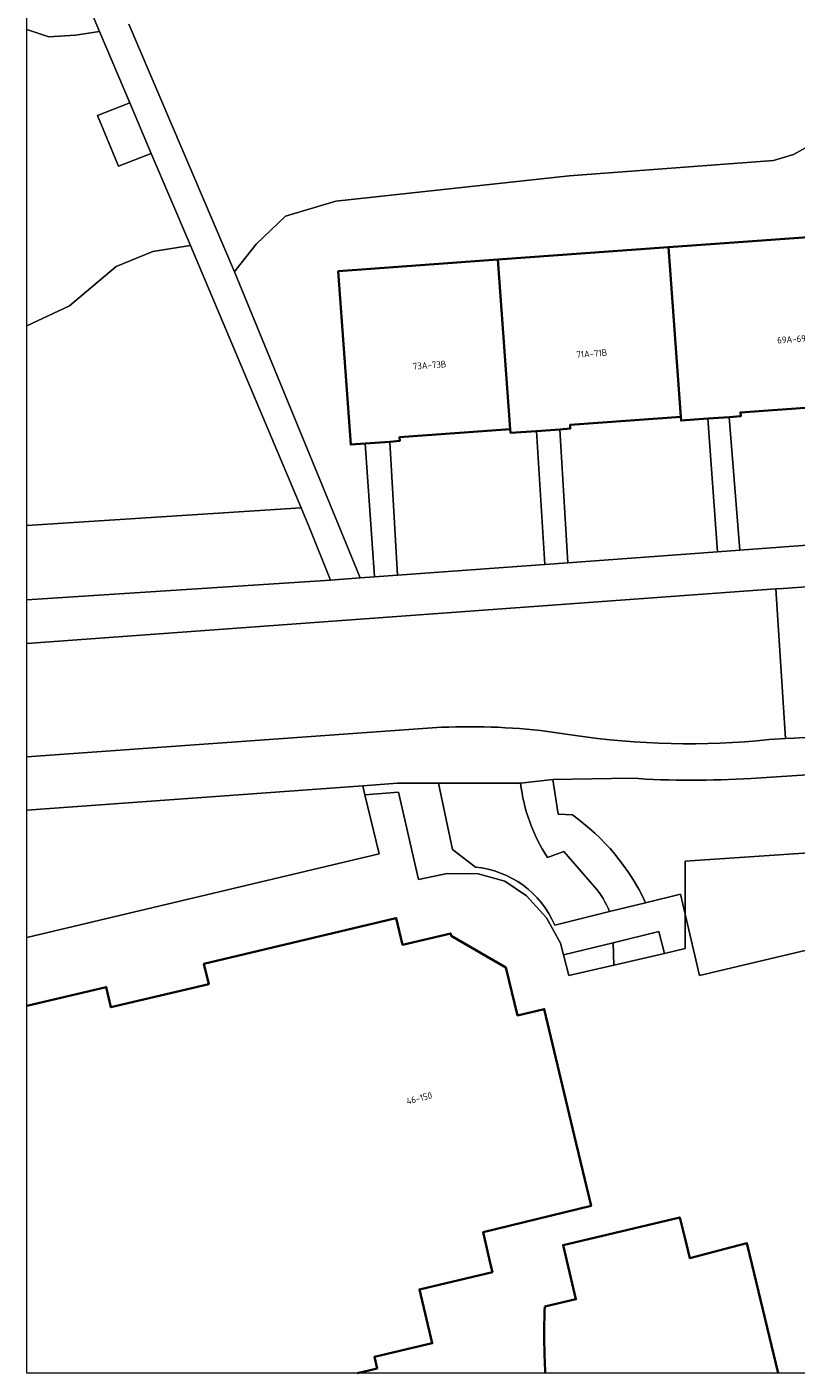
# Model space of a CAD drawing. Header units: metres. Extents: x 154991 to 155595, y 461305 to 461800.
# Tile 1 of 88: x 155002 to 155044, y 461305 to 461377. Entities that reach past the tile are written whole.
import ezdxf
from ezdxf.enums import TextEntityAlignment as Align

# ---------------------------------------------------------------- set-up
doc = ezdxf.new("R2010")
doc.units = ezdxf.units.M
for name, color, linetype, lineweight in [('B-WE-GR-BEPLANTING_CULTUUR_BODEMBEDEKKER-GV', 90, 'Continuous', 18), ('B-WE-GR-BEPLANTING_CULTUUR_BOSPLANTSOEN-GV', 90, 'Continuous', 18), ('B-WE-GR-BEPLANTING_CULTUUR_HEESTERS-GV', 90, 'Continuous', 18), ('B-WE-GR-BOS_LOOF-GV', 40, 'Continuous', 13), ('B-WE-GR-GROENVOORZIENING-GV', 80, 'Continuous', 18), ('B-WE-OG-BEBOUWING-GV', 7, 'Continuous', 35), ('B-WE-OG-BEBOUWING-T18', 10, 'Continuous', 18), ('B-WE-OG-TERREIN_BEGROEID-GV', 7, 'Continuous', 18), ('B-WE-OG-TERREIN_ERF-GV', 7, 'Continuous', 18), ('B-WE-VH-VERHARDING_ASFALT-GV', 252, 'Continuous', 18), ('B-WE-VH-VERHARDING_TEGEL-GV', 252, 'Continuous', 18)]:
    doc.layers.add(name, color=color, linetype=linetype, lineweight=lineweight)
doc.layers.add('X-XX-AL-HULPLIJN-G', color=210, linetype='Continuous', lineweight=18, plot=False)
doc.styles.add('NLCS-ISO-M200-T18', font='NLCS-ISO.ttf', dxfattribs={"height": 0.36})

msp = doc.modelspace()

# ---------------------------------------------------------------- linework, layer by layer
at = {"layer": 'B-WE-GR-BEPLANTING_CULTUUR_BODEMBEDEKKER-GV', "flags": 128}
for points in [[(155028.99, 461336.682), (155024.568, 461336.681)], [(155024.568, 461336.681), (155025.329, 461333.113), (155026.554, 461332.163)], [(155032.973, 461331.107), (155031.311, 461332.997), (155030.439, 461332.682)], [(155030.828, 461329.046), (155033.772, 461329.765)]]:
    msp.add_lwpolyline(points, dxfattribs=at)
at = {"layer": 'B-WE-GR-BEPLANTING_CULTUUR_BODEMBEDEKKER-GV'}
for points in [[(155030.439, 461332.682, -0.1177), (155028.99, 461336.682)], [(155026.554, 461332.163, -0.273567), (155030.828, 461329.046)], [(155033.772, 461329.765, 0.085012), (155032.973, 461331.107)]]:
    msp.add_lwpolyline(points, format="xyb", dxfattribs=at)
at = {"layer": 'B-WE-GR-BEPLANTING_CULTUUR_BOSPLANTSOEN-GV', "flags": 128}
for points in [[(155002.41, 461350.564), (155017.166, 461351.525), (155011.21, 461365.643), (155011.085, 461365.624), (155009.179, 461365.333), (155007.222, 461364.523), (155004.707, 461362.395), (155002.41, 461361.316)], [(155002.41, 461346.556), (155018.76, 461347.62), (155017.627, 461350.431), (155017.166, 461351.525), (155002.41, 461350.564)]]:
    msp.add_lwpolyline(points, dxfattribs=at)
at = {"layer": 'B-WE-GR-BEPLANTING_CULTUUR_HEESTERS-GV', "flags": 128}
for points in [[(155020.346, 461347.74), (155021.128, 461347.798), (155020.614, 461354.982), (155019.844, 461354.926), (155019.165, 461364.26), (155020.163, 461364.333), (155027.77, 461364.886), (155036.945, 461365.553), (155047.238, 461366.302), (155045.583, 461371.611), (155043.688, 461370.546), (155042.6, 461370.226), (155031.598, 461369.403), (155019.032, 461368.037), (155016.323, 461367.234), (155014.755, 461365.711), (155013.676, 461364.361), (155013.576, 461364.236), (155018.999, 461351.028)], [(155031.522, 461348.562), (155039.589, 461349.155), (155039.073, 461356.325), (155037.624, 461356.22), (155037.609, 461356.419), (155031.649, 461355.985), (155031.664, 461355.785), (155031.098, 461355.744)], [(155042.962, 461349.403), (155048.293, 461349.795), (155048.079, 461352.788), (155047.787, 461356.967), (155046.808, 461356.896), (155046.794, 461357.09), (155040.824, 461356.656), (155040.839, 461356.454), (155040.209, 461356.408), (155040.798, 461349.244)], [(155022.368, 461347.889), (155030.285, 461348.471), (155029.837, 461355.652), (155028.448, 461355.551), (155028.434, 461355.749), (155022.466, 461355.315), (155022.48, 461355.118), (155021.955, 461355.079)], [(155031.303, 461327.435), (155031.59, 461326.329), (155034.004, 461326.887), (155033.979, 461328.089)]]:
    msp.add_lwpolyline(points, close=True, dxfattribs=at)
for points in [[(155035.72, 461330.242), (155037.596, 461330.7), (155037.848, 461329.628), (155037.849, 461332.482), (155068.167, 461334.537), (155068.165, 461331.045), (155070.444, 461331.581), (155068.58, 461338.936)], [(155068.58, 461338.936), (155052.408, 461337.644), (155043.858, 461337.102), (155041.396, 461336.946)], [(155034.929, 461336.954), (155030.727, 461336.892), (155031.007, 461335.021), (155031.773, 461334.972)]]:
    msp.add_lwpolyline(points, dxfattribs=at)
at = {"layer": 'B-WE-GR-BEPLANTING_CULTUUR_HEESTERS-GV'}
for points in [[(155041.396, 461336.946, -0.032397), (155034.929, 461336.954)], [(155031.773, 461334.972, -0.130847), (155035.72, 461330.242)]]:
    msp.add_lwpolyline(points, format="xyb", dxfattribs=at)
at = {"layer": 'B-WE-GR-BOS_LOOF-GV', "flags": 128}
msp.add_lwpolyline([(155002.41, 461328.375), (155021.367, 461332.881), (155020.61, 461336.053), (155020.493, 461336.546), (155002.41, 461335.237)], dxfattribs=at)
at = {"layer": 'B-WE-GR-GROENVOORZIENING-GV', "flags": 128}
for points in [[(155030.727, 461336.892), (155028.99, 461336.682)], [(155031.773, 461334.972), (155031.007, 461335.021), (155030.727, 461336.892)], [(155030.439, 461332.682), (155031.311, 461332.997), (155032.973, 461331.107)], [(155033.772, 461329.765), (155035.72, 461330.242)]]:
    msp.add_lwpolyline(points, dxfattribs=at)
at = {"layer": 'B-WE-GR-GROENVOORZIENING-GV'}
for points in [[(155028.99, 461336.682, 0.1177), (155030.439, 461332.682)], [(155035.72, 461330.242, 0.130847), (155031.773, 461334.972)], [(155032.973, 461331.107, -0.085012), (155033.772, 461329.765)]]:
    msp.add_lwpolyline(points, format="xyb", dxfattribs=at)
at = {"layer": 'B-WE-GR-GROENVOORZIENING-GV', "flags": 128}
for points in [[(155037.848, 461329.628), (155038.625, 461326.33), (155066.722, 461332.983), (155067.233, 461330.825), (155068.165, 461331.045), (155068.167, 461334.537), (155037.849, 461332.482)], [(155033.979, 461328.089), (155034.004, 461326.887), (155034.41, 461326.981), (155036.726, 461327.517), (155036.429, 461328.688)]]:
    msp.add_lwpolyline(points, close=True, dxfattribs=at)
at = {"layer": 'B-WE-OG-BEBOUWING-GV', "flags": 128}
for points in [[(155037.609, 461356.419), (155037.624, 461356.22), (155039.073, 461356.325), (155040.209, 461356.408), (155040.839, 461356.454), (155040.824, 461356.656), (155046.794, 461357.09), (155046.808, 461356.896), (155047.787, 461356.967), (155047.916, 461356.977), (155047.238, 461366.302), (155036.945, 461365.553)], [(155027.77, 461364.886), (155028.434, 461355.749), (155028.448, 461355.551), (155029.837, 461355.652), (155031.098, 461355.744), (155031.664, 461355.785), (155031.649, 461355.985), (155037.609, 461356.419), (155036.945, 461365.553)], [(155028.434, 461355.749), (155027.77, 461364.886), (155020.163, 461364.333), (155019.165, 461364.26), (155019.844, 461354.926), (155020.614, 461354.982), (155021.955, 461355.079), (155022.48, 461355.118), (155022.466, 461355.315)]]:
    msp.add_lwpolyline(points, close=True, dxfattribs=at)
for points in [[(155020.203, 461304.911), (155021.265, 461305.163), (155021.119, 461305.778), (155024.227, 461306.516), (155023.539, 461309.415), (155027.471, 461310.349), (155027.39, 461310.691), (155026.963, 461312.493), (155032.782, 461313.911), (155031.875, 461317.733), (155030.264, 461324.518), (155028.826, 461324.177), (155028.185, 461326.759), (155025.257, 461328.454), (155025.224, 461328.595), (155022.636, 461327.981), (155022.294, 461329.42), (155022.197, 461329.397), (155011.936, 461326.96), (155012.196, 461325.865), (155006.935, 461324.616), (155006.677, 461325.703), (155002.41, 461324.689)], [(155042.862, 461304.911), (155041.441, 461310.8), (155041.174, 461311.907), (155040.008, 461311.605), (155038.092, 461311.109), (155037.857, 461312.071), (155037.558, 461313.294), (155031.277, 461311.803), (155031.968, 461308.889), (155030.286, 461308.489)]]:
    msp.add_lwpolyline(points, dxfattribs=at)
at = {"layer": 'B-WE-OG-BEBOUWING-GV'}
msp.add_lwpolyline([(155030.286, 461308.489, 0.021981), (155030.315, 461304.911, 0.021981)], format="xyb", dxfattribs=at)
at = {"layer": 'B-WE-OG-TERREIN_BEGROEID-GV', "flags": 128}
for points in [[(155002.41, 461377.279), (155003.595, 461376.881), (155005.02, 461376.973), (155006.184, 461377.15), (155006.309, 461377.169), (155002.41, 461386.478)], [(155007.898, 461377.563), (155013.576, 461364.236), (155013.676, 461364.361), (155014.755, 461365.711), (155016.323, 461367.234), (155019.032, 461368.037), (155031.598, 461369.403), (155042.6, 461370.226), (155043.688, 461370.546), (155045.583, 461371.611), (155048.012, 461373.817), (155048.137, 461373.931), (155044.359, 461382.577)], [(155009.098, 461370.609), (155007.346, 461369.928), (155006.201, 461372.646), (155007.941, 461373.331), (155006.309, 461377.169), (155006.184, 461377.15), (155005.02, 461376.973), (155003.595, 461376.881), (155002.41, 461377.279)], [(155002.41, 461361.316), (155004.707, 461362.395), (155007.222, 461364.523), (155009.179, 461365.333), (155011.085, 461365.624), (155011.21, 461365.643), (155009.098, 461370.609)]]:
    msp.add_lwpolyline(points, dxfattribs=at)
at = {"layer": 'B-WE-OG-TERREIN_ERF-GV', "flags": 128}
for points in [[(155039.589, 461349.155), (155040.798, 461349.244), (155040.209, 461356.408), (155039.073, 461356.325)], [(155030.285, 461348.471), (155031.522, 461348.562), (155031.098, 461355.744), (155029.837, 461355.652)], [(155021.128, 461347.798), (155022.368, 461347.889), (155021.955, 461355.079), (155020.614, 461354.982)]]:
    msp.add_lwpolyline(points, close=True, dxfattribs=at)
for points in [[(155066.722, 461332.983), (155038.625, 461326.33), (155037.848, 461329.628), (155037.848, 461327.777), (155036.726, 461327.517), (155034.41, 461326.981), (155034.004, 461326.887), (155031.59, 461326.329), (155031.303, 461327.435), (155031.138, 461328.074), (155030.373, 461329.431), (155029.301, 461330.614), (155028.144, 461331.401), (155026.708, 461331.802), (155025.041, 461331.815), (155023.493, 461331.505), (155022.406, 461336.197), (155020.61, 461336.053), (155021.367, 461332.881), (155002.41, 461328.375)], [(155002.41, 461324.689), (155006.677, 461325.703), (155006.935, 461324.616), (155012.196, 461325.865), (155011.936, 461326.96), (155022.197, 461329.397), (155022.294, 461329.42), (155022.636, 461327.981), (155025.224, 461328.595), (155025.257, 461328.454), (155028.185, 461326.759), (155028.826, 461324.177), (155030.264, 461324.518), (155031.875, 461317.733), (155032.782, 461313.911), (155026.963, 461312.493), (155027.39, 461310.691), (155027.471, 461310.349), (155023.539, 461309.415), (155024.227, 461306.516), (155021.119, 461305.778), (155021.265, 461305.163), (155020.203, 461304.911)], [(155030.286, 461308.489), (155031.968, 461308.889), (155031.277, 461311.803), (155037.558, 461313.294), (155037.857, 461312.071), (155038.092, 461311.109), (155040.008, 461311.605), (155041.174, 461311.907), (155041.441, 461310.8), (155042.862, 461304.911)]]:
    msp.add_lwpolyline(points, dxfattribs=at)
at = {"layer": 'B-WE-OG-TERREIN_ERF-GV'}
msp.add_lwpolyline([(155030.315, 461304.911, -0.021981), (155030.286, 461308.489)], format="xyb", dxfattribs=at)
at = {"layer": 'B-WE-VH-VERHARDING_ASFALT-GV', "flags": 128}
for points in [[(155055.366, 461339.864), (155054.67, 461348.017), (155043.124, 461347.176), (155042.72, 461347.146), (155043.24, 461339.084), (155043.711, 461339.113), (155051.382, 461339.58)], [(155042.37, 461339.031), (155043.24, 461339.084), (155042.72, 461347.146), (155002.41, 461344.211)], [(155002.41, 461338.097), (155024.736, 461339.695)], [(155030.816, 461339.423), (155031.814, 461339.273)]]:
    msp.add_lwpolyline(points, dxfattribs=at)
at = {"layer": 'B-WE-VH-VERHARDING_ASFALT-GV'}
for points in [[(155024.736, 461339.695, -0.044407), (155030.816, 461339.423)], [(155031.814, 461339.273, 0.063472), (155042.37, 461339.031)]]:
    msp.add_lwpolyline(points, format="xyb", dxfattribs=at)
at = {"layer": 'B-WE-VH-VERHARDING_TEGEL-GV', "flags": 128}
for points in [[(155002.41, 461386.478), (155006.309, 461377.169), (155007.941, 461373.331), (155009.098, 461370.609), (155011.21, 461365.643), (155017.166, 461351.525), (155017.627, 461350.431), (155018.76, 461347.62), (155020.346, 461347.74), (155018.999, 461351.028), (155013.576, 461364.236), (155007.898, 461377.563)], [(155053.689, 461350.192), (155048.293, 461349.795), (155042.962, 461349.403), (155040.798, 461349.244), (155039.589, 461349.155), (155031.522, 461348.562), (155030.285, 461348.471), (155022.368, 461347.889), (155021.128, 461347.798), (155020.346, 461347.74), (155018.76, 461347.62), (155002.41, 461346.556)], [(155002.41, 461344.211), (155042.72, 461347.146), (155043.124, 461347.176), (155054.67, 461348.017), (155059.271, 461348.352)], [(155041.396, 461336.946), (155043.858, 461337.102), (155052.408, 461337.644), (155068.58, 461338.936), (155071.818, 461339.195), (155073.519, 461339.331), (155073.027, 461341.305), (155070.08, 461341.033)], [(155024.736, 461339.695), (155002.41, 461338.097)], [(155031.814, 461339.273), (155030.816, 461339.423)], [(155051.382, 461339.58), (155043.711, 461339.113), (155043.24, 461339.084), (155042.37, 461339.031)], [(155002.41, 461335.237), (155020.493, 461336.546), (155022.364, 461336.681), (155024.568, 461336.681), (155028.99, 461336.682), (155030.727, 461336.892), (155034.929, 461336.954)], [(155022.364, 461336.681), (155020.493, 461336.546), (155020.61, 461336.053), (155022.406, 461336.197), (155023.493, 461331.505), (155025.041, 461331.815), (155026.708, 461331.802), (155028.144, 461331.401), (155029.301, 461330.614), (155030.373, 461329.431), (155031.138, 461328.074), (155031.303, 461327.435), (155033.979, 461328.089), (155036.429, 461328.688), (155036.726, 461327.517), (155037.848, 461327.777), (155037.848, 461329.628), (155037.596, 461330.7), (155035.72, 461330.242), (155033.772, 461329.765), (155030.828, 461329.046)], [(155026.554, 461332.163), (155025.329, 461333.113), (155024.568, 461336.681), (155022.364, 461336.681)]]:
    msp.add_lwpolyline(points, dxfattribs=at)
msp.add_lwpolyline([(155007.941, 461373.331), (155006.201, 461372.646), (155007.346, 461369.928), (155009.098, 461370.609)], close=True, dxfattribs=at)
at = {"layer": 'B-WE-VH-VERHARDING_TEGEL-GV'}
for points in [[(155030.816, 461339.423, 0.044407), (155024.736, 461339.695)], [(155042.37, 461339.031, -0.063472), (155031.814, 461339.273)], [(155034.929, 461336.954, 0.032397), (155041.396, 461336.946)], [(155030.828, 461329.046, 0.273567), (155026.554, 461332.163)]]:
    msp.add_lwpolyline(points, format="xyb", dxfattribs=at)
at = {"layer": 'X-XX-AL-HULPLIJN-G'}
msp.add_lwpolyline([(155584.678, 461304.911), (155002.41, 461304.911), (155002.41, 461797.142), (155584.678, 461797.142)], close=True, dxfattribs=at)

# ---------------------------------------------------------------- texts
at = {"layer": 'B-WE-OG-BEBOUWING-T18', "style": 'NLCS-ISO-M200-T18'}
for s, rotation, p in [('69A-69B', 4.1, (155043.718, 461360.605)), ('71A-71B', 4.1, (155032.815, 461359.827)), ('73A-73B', 4.1, (155024.083, 461359.204)), ('46-150', 14.1, (155023.53, 461319.718))]:
    msp.add_text(s, height=0.36, rotation=rotation, dxfattribs=at).set_placement(p, align=Align.MIDDLE)

doc.saveas('drawing.dxf')
